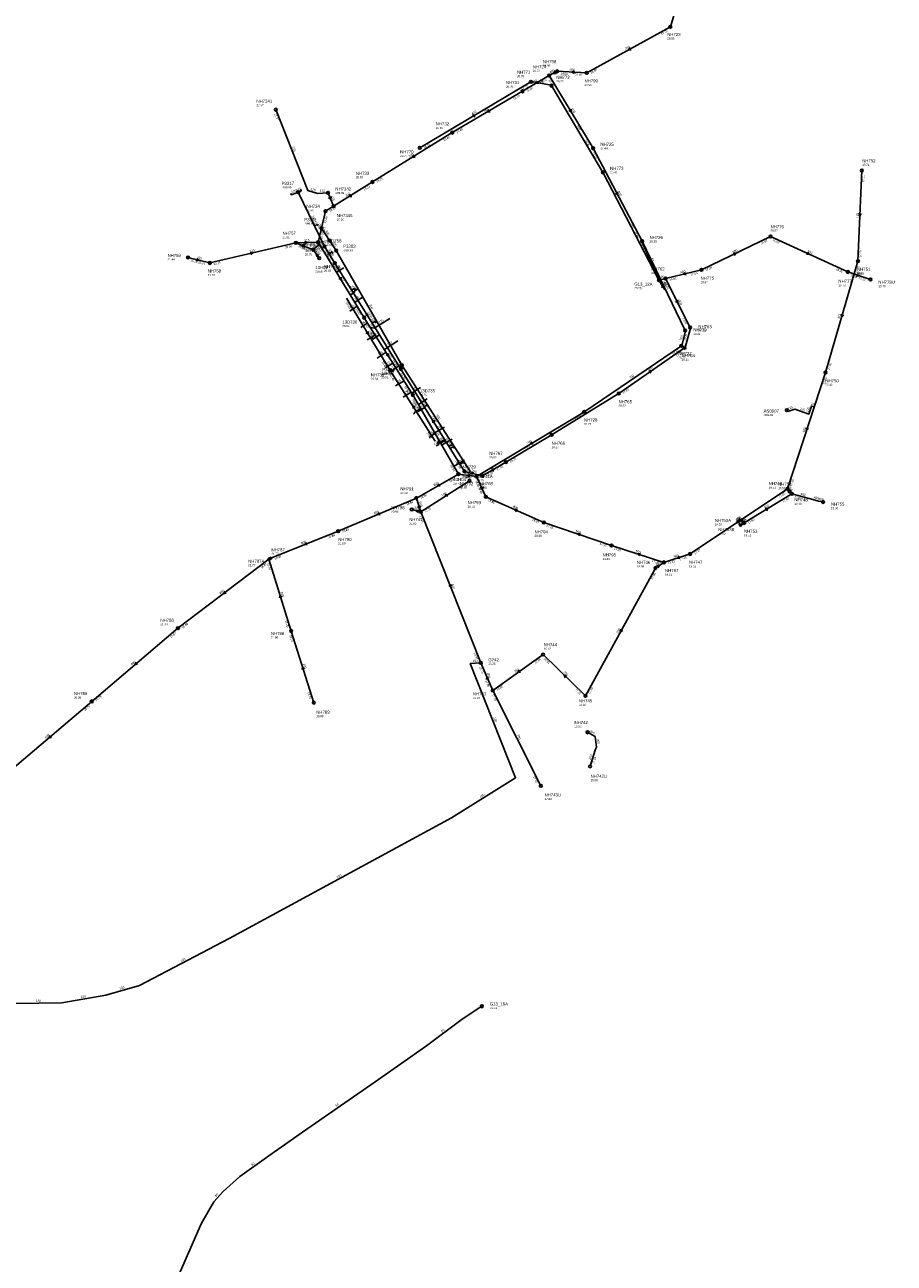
# Model space of a CAD drawing. Header units: metres. Extents: x 179992 to 198392, y 351761 to 369438.
# Tile 191 of 194: x 197581 to 198085, y 362906 to 363623. Entities that reach past the tile are written whole.
import ezdxf

# ---------------------------------------------------------------- set-up
doc = ezdxf.new("R2010")
doc.units = ezdxf.units.M

msp = doc.modelspace()

# ---------------------------------------------------------------- linework, layer by layer
at = {"layer": 'B-WE-RI-GWA-RIOOLLEIDING', "linetype": 'Continuous'}
for points in [[(197726.65, 363574.01), (197745.24, 363527.16), (197750.74, 363525.47), (197756.87, 363525.89)], [(197688.35, 363485.22), (197738.29, 363496.81)], [(197675.74, 363488.44), (197688.35, 363485.22)], [(197805.35, 363342.4), (197810.69, 363341.09)], [(197946.567, 363308.529), (197906.02, 363234.5)], [(197946.567, 363308.529), (197951.473, 363311.805)], [(197748.66, 363230.54), (197735.58, 363272.05)], [(197881.44, 363258.44), (197852.32, 363237.66)], [(197906.02, 363234.5), (197881.44, 363258.44)]]:
    msp.add_lwpolyline(points, dxfattribs=at)
at = {"layer": 'B-WE-RI-GWA-RIOOLLEIDING_BETON_300', "linetype": 'Continuous'}
for points in [[(197885.07, 363593.73), (197869.58, 363584.64)], [(197869.58, 363584.64), (197828.89, 363560.7)], [(197828.89, 363560.7), (197782.68, 363532.13)], [(197782.68, 363532.13), (197755.4, 363515.15)], [(197755.4, 363515.15), (197751.226, 363497.283)]]:
    msp.add_lwpolyline(points, dxfattribs=at)
at = {"layer": 'B-WE-RI-GWA-RIOOLLEIDING_BETON_400', "linetype": 'Continuous'}
for points in [[(197960.45, 363639.66), (197955.216, 363622.001)], [(197955.216, 363622.001), (197906.737, 363595.329)], [(197889.699, 363596.214), (197885.07, 363593.73)], [(197906.737, 363595.329), (197889.699, 363596.214)]]:
    msp.add_lwpolyline(points, dxfattribs=at)
at = {"layer": 'B-WE-RI-GWA-RIOOLLEIDING_BETON_600', "linetype": 'Continuous'}
for points in [[(197885.07, 363593.73), (197910.512, 363551.627)], [(197910.512, 363551.627), (197938.871, 363497.876)], [(197938.871, 363497.876), (197963.567, 363446.403), (197963.773, 363446.06)], [(197832.402, 363362.974), (197808.053, 363349.084)], [(197842.901, 363361.53), (197832.402, 363362.974)], [(197848.312, 363349.813), (197842.901, 363361.53)], [(197808.053, 363349.084), (197762.792, 363329.884)], [(197810.69, 363341.09), (197808.053, 363349.084)], [(197881.879, 363334.896), (197848.312, 363349.813)], [(197921.082, 363321.582), (197881.879, 363334.896)], [(197762.792, 363329.884), (197723.727, 363314.237)], [(197951.473, 363311.805), (197921.082, 363321.582)], [(197722.62, 363313.645), (197669.932, 363273.641)], [(197966.733, 363316.666), (197951.473, 363311.805)], [(197669.932, 363273.641), (197619.955, 363231.287)], [(197619.955, 363231.287), (197570.204, 363188.852)]]:
    msp.add_lwpolyline(points, dxfattribs=at)
at = {"layer": 'B-WE-RI-GWA-RIOOLLEIDING_BETON_700', "linetype": 'Continuous'}
for points in [[(197963.773, 363446.06), (197963.976, 363445.715), (197961.933, 363437.371), (197961.594, 363437.158)], [(197961.594, 363437.158), (197905.739, 363399.256), (197905.396, 363399.049)], [(197905.396, 363399.049), (197842.901, 363361.53)], [(197838.84, 363359.09), (197810.69, 363341.09)]]:
    msp.add_lwpolyline(points, dxfattribs=at)
at = {"layer": 'B-WE-RI-GWA-RIOOLLEIDING_GVK_800', "linetype": 'Continuous'}
for points in [[(197810.69, 363341.09), (197845.33, 363253.59)], [(197852.32, 363237.66), (197845.33, 363253.59)]]:
    msp.add_lwpolyline(points, dxfattribs=at)
at = {"layer": 'B-WE-RI-GWA-RIOOLLEIDING_PVC_125', "linetype": 'Continuous'}
msp.add_lwpolyline([(197756.87, 363525.89), (197760.13, 363518.05)], dxfattribs=at)
at = {"layer": 'B-WE-RI-GWA-RIOOLLEIDING_PVC_200', "linetype": 'Continuous'}
for points in [[(197832.402, 363362.974), (197808.053, 363349.084)], [(197842.901, 363361.53), (197832.402, 363362.974)], [(197848.312, 363349.813), (197842.901, 363361.53)], [(197808.053, 363349.084), (197762.792, 363329.884)], [(197881.879, 363334.896), (197848.312, 363349.813)], [(197762.792, 363329.884), (197723.727, 363314.237)], [(197722.62, 363313.645), (197669.932, 363273.641)], [(197735.58, 363272.05), (197722.62, 363313.645)]]:
    msp.add_lwpolyline(points, dxfattribs=at)
at = {"layer": 'B-WE-RI-GWA-RIOOLLEIDING_PVC_315', "linetype": 'Continuous'}
for points in [[(198063.942, 363486.332), (198066.133, 363538.709)], [(197738.29, 363496.81), (197751.226, 363497.283)], [(198045.154, 363421.796), (198063.942, 363486.332)]]:
    msp.add_lwpolyline(points, dxfattribs=at)
at = {"layer": 'B-WE-RI-GWA-RIOOLLEIDING_PVC_400', "linetype": 'Continuous'}
for points in [[(198023.178, 363354.485), (198045.154, 363421.796)], [(198023.178, 363354.485), (197966.733, 363316.666)]]:
    msp.add_lwpolyline(points, dxfattribs=at)
at = {"layer": 'B-WE-RI-GWA-RIOOLPUT_INSPECTIEPUT', "linetype": 'Continuous'}
msp.add_lwpolyline([(197723.834, 363314.844), (197722.948, 363314.379), (197723.413, 363313.494), (197724.298, 363313.958), (197723.834, 363314.844)], dxfattribs=at)
at = {"layer": 'B-WE-RI-GWA-RIOOLPUT_INSPECTIEPUT'}
for centre in [(197955.22, 363622), (197885.07, 363593.73), (197889.7, 363596.21), (197906.74, 363595.33), (197869.58, 363584.64), (197726.65, 363574.01), (197828.89, 363560.7), (197910.51, 363551.63), (198066.13, 363538.71), (197782.68, 363532.13), (197756.87, 363525.89), (197755.4, 363515.15), (197760.13, 363518.05), (197751.23, 363497.28), (197675.74, 363488.44), (197688.35, 363485.22), (198063.94, 363486.33), (197963.77, 363446.06), (197961.59, 363437.16), (198045.15, 363421.8), (197905.4, 363399.05), (197832.4, 363362.97), (197838.84, 363359.09), (197842.9, 363361.53), (197808.05, 363349.08), (197848.31, 363349.81), (197805.35, 363342.4), (197810.69, 363341.09), (197881.88, 363334.9), (197762.79, 363329.88), (197921.08, 363321.58), (197951.47, 363311.8), (197966.73, 363316.67), (197946.57, 363308.53), (197669.93, 363273.64), (197735.58, 363272.05), (197881.44, 363258.44), (197852.32, 363237.66), (197906.02, 363234.5), (197619.95, 363231.29), (197748.66, 363230.54)]:
    msp.add_circle(centre, 0.8, dxfattribs=at)
at = {"layer": 'B-WE-RI-GWA-RIOOLPUT_OVERSTORTPUT', "linetype": 'Continuous'}
msp.add_lwpolyline([(197722.038, 363313.896), (197722.502, 363313.01), (197723.388, 363313.474), (197722.924, 363314.36), (197722.038, 363313.896)], dxfattribs=at)
at = {"layer": 'B-WE-RI-GWA_STROMINGSRICHTING'}
for points in [[(197931.89, 363609.99), (197930.98, 363608.67), (197932.59, 363608.73)], [(197888.39, 363596.4), (197887.38, 363594.97), (197889.13, 363595.02)], [(197899.69, 363596.42), (197898.22, 363595.77), (197899.62, 363594.98)], [(197878.2, 363590.53), (197877.33, 363589.18), (197878.93, 363589.29)], [(197850.11, 363574.02), (197849.23, 363572.67), (197850.84, 363572.78)], [(197897.66, 363574.28), (197897.79, 363572.68), (197896.43, 363573.54)], [(197806.63, 363547.78), (197805.79, 363546.42), (197807.39, 363546.56)], [(197758.62, 363523.71), (197758.5, 363521.97), (197757.18, 363523.11)], [(197769.88, 363525.01), (197769.04, 363523.64), (197770.64, 363523.79)], [(197924.66, 363526.36), (197924.69, 363524.75), (197923.38, 363525.69)], [(198064.38, 363513.99), (198065.04, 363512.52), (198065.82, 363513.93)], [(197752.28, 363504.98), (197753.31, 363506.22), (197753.69, 363504.65)], [(197743.29, 363497.71), (197744.76, 363497.05), (197743.35, 363496.27)], [(197680.83, 363487.88), (197682.04, 363486.83), (197680.47, 363486.49)], [(197711.75, 363491.39), (197713.32, 363491.02), (197712.08, 363489.99)], [(198054.26, 363455.65), (198054.55, 363454.06), (198055.64, 363455.25)], [(198033.93, 363389.73), (198034.17, 363388.14), (198035.3, 363389.29)], [(197875.01, 363381.65), (197874.15, 363380.29), (197875.75, 363380.41)], [(197839.18, 363362.77), (197837.65, 363362.25), (197838.98, 363361.34)], [(197839.18, 363362.77), (197837.65, 363362.25), (197838.98, 363361.34)], [(197821.12, 363357.37), (197820.23, 363356.03), (197821.84, 363356.12)], [(197821.12, 363357.37), (197820.23, 363356.03), (197821.84, 363356.12)], [(197846.86, 363354.67), (197845.61, 363355.67), (197845.56, 363354.06)], [(197846.86, 363354.67), (197845.61, 363355.67), (197845.56, 363354.06)], [(197825.59, 363351.47), (197824.77, 363350.09), (197826.37, 363350.26)], [(197809.72, 363342.13), (197808.02, 363341.74), (197809.35, 363340.62)], [(197810.6, 363343.85), (197809.37, 363345.09), (197809.12, 363343.36)], [(197866.7, 363342.43), (197865.1, 363342.35), (197866.12, 363341.11)], [(197866.7, 363342.43), (197865.1, 363342.35), (197866.12, 363341.11)], [(197786.47, 363340.71), (197785.42, 363339.48), (197787.03, 363339.38)], [(197786.47, 363340.71), (197785.42, 363339.48), (197787.03, 363339.38)], [(197995.75, 363336.98), (197994.96, 363335.58), (197996.55, 363335.78)], [(197903.08, 363328.46), (197901.48, 363328.24), (197902.61, 363327.09)], [(197744.33, 363323.26), (197743.26, 363322.06), (197744.86, 363321.93)], [(197744.33, 363323.26), (197743.26, 363322.06), (197744.86, 363321.93)], [(197937.87, 363316.94), (197936.28, 363316.69), (197937.43, 363315.57)], [(197960.26, 363315.36), (197959.1, 363314.24), (197960.69, 363313.99)], [(197947.29, 363309.95), (197949.02, 363310.17), (197948.16, 363308.65)], [(197828.15, 363298.94), (197828.01, 363297.34), (197826.81, 363298.41)], [(197696.99, 363295.09), (197696.28, 363293.64), (197697.86, 363293.94)], [(197696.99, 363295.09), (197696.28, 363293.64), (197697.86, 363293.94)], [(197730.22, 363291.69), (197729.1, 363292.85), (197728.84, 363291.26)], [(197926.35, 363273.12), (197926.29, 363271.51), (197927.62, 363272.43)], [(197645.58, 363253.94), (197644.94, 363252.46), (197646.51, 363252.85)], [(197743.24, 363250.14), (197742.12, 363251.29), (197741.87, 363249.71)], [(197867.63, 363249.47), (197866.88, 363248.05), (197868.47, 363248.3)], [(197850.06, 363244.6), (197848.83, 363245.62), (197848.74, 363244.02)], [(197895.26, 363245.98), (197893.73, 363246.47), (197894.26, 363244.95)], [(197595.71, 363211.55), (197595.08, 363210.07), (197596.64, 363210.46)]]:
    msp.add_lwpolyline(points, dxfattribs=at)
at = {"layer": 'B-WE-RI-HWA-KOLKAANSLUITLEIDING_PVC_125', "linetype": 'Continuous'}
for points in [[(197740.741, 363527.448), (197741.196, 363527.643), (197741.457, 363527.05), (197739.546, 363526.209)], [(197735.788, 363525.384), (197735.407, 363525.208), (197735.618, 363524.752), (197739.546, 363526.209)], [(197749.042, 363506.718), (197750.69, 363507.521), (197750.88, 363507.094), (197750.518, 363506.933)], [(197757.469, 363490.486), (197759.257, 363491.584), (197759.632, 363490.996), (197759.119, 363490.67)], [(197770.553, 363469.417), (197772.205, 363470.447), (197772.579, 363469.859), (197772.066, 363469.533)], [(197782.41, 363450.401), (197784.128, 363451.473), (197784.503, 363450.885), (197783.989, 363450.559)], [(197786.696, 363443.527), (197782.776, 363441.081), (197782.393, 363441.664), (197782.902, 363441.997)], [(197797.895, 363425.565), (197794.125, 363422.989), (197794.506, 363422.406), (197795.015, 363422.739)], [(197798.134, 363425.182), (197799.949, 363426.314), (197800.324, 363425.727), (197799.811, 363425.401)], [(197809.269, 363400.102), (197808.76, 363399.769), (197809.143, 363399.186), (197812.891, 363401.524)], [(197812.648, 363401.913), (197814.55, 363403.099), (197814.924, 363402.511), (197814.411, 363402.185)], [(197824.47, 363382.96), (197820.778, 363380.657), (197820.395, 363381.239), (197820.904, 363381.572)], [(197827.732, 363377.731), (197829.691, 363378.952), (197830.065, 363378.364), (197829.552, 363378.038)], [(197833.417, 363368.617), (197835.489, 363369.909), (197835.863, 363369.321), (197835.35, 363368.995)]]:
    msp.add_lwpolyline(points, dxfattribs=at)
at = {"layer": 'B-WE-RI-HWA-KOLKAANSLUITLEIDING_PVC_200', "linetype": 'Continuous'}
msp.add_lwpolyline([(197739.546, 363526.209), (197754.889, 363494.715)], dxfattribs=at)
at = {"layer": 'B-WE-RI-HWA-PERCEELAANSLUITLEIDING_PVC_125', "linetype": 'Continuous'}
for points in [[(197821.671, 363380.934), (197824.804, 363382.183)], [(197829.013, 363379.882), (197828.733, 363379.879), (197826.714, 363379.195)]]:
    msp.add_lwpolyline(points, dxfattribs=at)
at = {"layer": 'B-WE-RI-HWA-RIOOLLEIDING_BETON_400', "linetype": 'Continuous'}
for points in [[(197810.021, 363551.941), (197874.399, 363590.112)], [(197874.399, 363590.112), (197874.743, 363590.316), (197886.188, 363588.225), (197886.4, 363587.886)], [(197886.4, 363587.886), (197886.612, 363587.547), (197915.946, 363538.069), (197916.13, 363537.714)]]:
    msp.add_lwpolyline(points, dxfattribs=at)
at = {"layer": 'B-WE-RI-HWA-RIOOLLEIDING_BETON_500', "linetype": 'Continuous'}
for points in [[(197916.13, 363537.714), (197916.314, 363537.359), (197948.423, 363475.651), (197948.626, 363475.306)], [(198013.28, 363500.54), (197973.27, 363481.19)], [(198013.28, 363500.54), (198058, 363480)], [(197973.27, 363481.19), (197952.417, 363476.182)], [(198058, 363480), (198071.226, 363475.676)], [(197952.417, 363476.182), (197952.058, 363476.005), (197948.971, 363475.509), (197948.626, 363475.306)], [(197963.395, 363436.078), (197925.329, 363409.653)], [(197925.329, 363409.653), (197924.993, 363409.436), (197886.781, 363385.831), (197886.445, 363385.614)], [(197886.445, 363385.614), (197886.109, 363385.397), (197859.924, 363369.892)], [(197859.924, 363369.892), (197846.443, 363361.885)]]:
    msp.add_lwpolyline(points, dxfattribs=at)
at = {"layer": 'B-WE-RI-HWA-RIOOLLEIDING_PE_1500', "linetype": 'Continuous'}
for points in [[(197952.417, 363476.182), (197966.684, 363447.873)], [(197966.684, 363447.873), (197966.861, 363447.514), (197963.717, 363436.317), (197963.395, 363436.078)]]:
    msp.add_lwpolyline(points, dxfattribs=at)
at = {"layer": 'B-WE-RI-HWA-RIOOLLEIDING_PE_200', "linetype": 'Continuous'}
msp.add_lwpolyline([(197907.292, 363213.377), (197911.32, 363211.071), (197911.622, 363210.891), (197912.416, 363204.86), (197911.918, 363203.678), (197908.692, 363193.677)], dxfattribs=at)
at = {"layer": 'B-WE-RI-HWA-RIOOLLEIDING_PE_400', "linetype": 'Continuous'}
for points in [[(197997.921, 363334.622), (198025.576, 363351.464)], [(198043.689, 363346.781), (198040.985, 363347.283), (198037.852, 363348.127), (198025.576, 363351.464)]]:
    msp.add_lwpolyline(points, dxfattribs=at)
at = {"layer": 'B-WE-RI-HWA-RIOOLLEIDING_PVC_200', "linetype": 'Continuous'}
for points in [[(197994.448, 363335.587), (197996.518, 363336.988), (197997.86, 363335.072), (197997.921, 363334.622)], [(197994.728, 363335.173), (197996.391, 363336.298), (197997.449, 363334.787), (197997.921, 363334.622)], [(197995.776, 363333.61), (197997.423, 363334.724), (197997.921, 363334.622)], [(197996.056, 363333.196), (197997.709, 363334.314), (197997.921, 363334.622)]]:
    msp.add_lwpolyline(points, dxfattribs=at)
at = {"layer": 'B-WE-RI-HWA-RIOOLLEIDING_PVC_250', "linetype": 'Continuous'}
for points in [[(197754.889, 363494.715), (197760.798, 363485.063)], [(197948.626, 363475.306), (197952.068, 363469.638)], [(197835.974, 363364.518), (197846.443, 363361.885)]]:
    msp.add_lwpolyline(points, dxfattribs=at)
at = {"layer": 'B-WE-RI-HWA-RIOOLPUT_INSPECTIEPUT', "linetype": 'Continuous'}
for points in [[(197994.612, 363334.49), (197995.022, 363334.777), (197994.161, 363336.006), (197993.752, 363335.719), (197994.612, 363334.49)], [(197995.924, 363332.519), (197996.334, 363332.805), (197995.473, 363334.034), (197995.064, 363333.747), (197995.924, 363332.519)]]:
    msp.add_lwpolyline(points, dxfattribs=at)
at = {"layer": 'B-WE-RI-HWA-RIOOLPUT_INSPECTIEPUT'}
for centre in [(197874.4, 363590.11), (197886.4, 363587.89), (197810.02, 363551.94), (197916.13, 363537.71), (197739.55, 363526.21), (197754.89, 363494.72), (197973.27, 363481.19), (198058, 363480), (197952.42, 363476.18), (198071.23, 363475.68), (197966.68, 363447.87), (197963.39, 363436.08), (197925.33, 363409.65), (197886.45, 363385.61), (197859.92, 363369.89), (197846.44, 363361.89), (198025.58, 363351.46), (198043.69, 363346.78), (197997.92, 363334.62), (197907.29, 363213.38), (197908.69, 363193.68)]:
    msp.add_circle(centre, 0.8, dxfattribs=at)
at = {"layer": 'B-WE-RI-HWA-RIOOLPUT_OVERSTORTPUT'}
msp.add_circle((198013.28, 363500.54), 0.8, dxfattribs=at)
at = {"layer": 'B-WE-RI-HWA_STROMINGSRICHTING'}
for points in [[(197840.6, 363570.91), (197842.21, 363571.03), (197841.34, 363569.67)], [(197757.71, 363491.49), (197757.84, 363489.89), (197756.48, 363490.74)], [(198034.63, 363491.53), (198035.64, 363490.27), (198034.03, 363490.22)], [(197991.67, 363490.89), (197993.27, 363490.86), (197992.29, 363489.59)], [(197964.08, 363479.72), (197962.84, 363478.69), (197964.41, 363478.32)], [(198063.47, 363478.97), (198064.61, 363477.84), (198063.02, 363477.6)], [(197951.82, 363471.54), (197950.35, 363472.47), (197950.49, 363470.73)], [(197959.55, 363463.64), (197959.55, 363462.03), (197958.26, 363462.99)], [(197942.77, 363422.64), (197944.36, 363422.87), (197943.59, 363421.45)], [(197839.99, 363364.25), (197841.21, 363363.2), (197839.64, 363362.85)], [(197851.58, 363365.77), (197853.18, 363365.89), (197852.31, 363364.53)], [(198010.14, 363342.91), (198011.75, 363343.04), (198010.89, 363341.68)]]:
    msp.add_lwpolyline(points, dxfattribs=at)
at = {"layer": 'B-WE-RI-PERSLEIDING-POMPPUT'}
for centre in [(197948.63, 363475.31), (197846.03, 363054.69)]:
    msp.add_circle(centre, 0.8, dxfattribs=at)
at = {"layer": 'B-WE-RI-PERSLEIDING-RIOOLPUT_INSPECTIEPUT'}
for centre in [(197938.87, 363497.88), (197845.33, 363253.59)]:
    msp.add_circle(centre, 0.8, dxfattribs=at)
at = {"layer": 'B-WE-RI-PERSLEIDING_PP_160', "linetype": 'Continuous'}
msp.add_lwpolyline([(197845.33, 363253.59), (197839.268, 363253.172), (197865.568, 363187.047), (197828.373, 363163.754), (197699.505, 363093.872), (197647.657, 363066.821), (197628.12, 363061.185), (197602.572, 363056.677), (197575.897, 363056.301), (197558.99, 363060.434), (197542.083, 363069.075), (197510.9, 363090.115), (197495.301, 363097.82)], dxfattribs=at)
at = {"layer": 'B-WE-RI-PERSLEIDING_PP_50', "linetype": 'Continuous'}
msp.add_lwpolyline([(197439.413, 362926.084), (197457.691, 362919.105), (197475.367, 362912.185), (197503.004, 362901.85), (197536.193, 362888.83), (197636.798, 362843.917), (197638.851, 362843.147), (197643.984, 362843.147), (197646.55, 362844.43), (197647.32, 362846.227), (197683.508, 362929.124), (197690.694, 362941.443), (197696.083, 362947.346), (197705.836, 362956.072), (197722.518, 362968.134), (197742.023, 362981.736), (197784.113, 363010.994), (197813.884, 363031.782), (197834.672, 363047.181), (197846.03, 363054.69)], dxfattribs=at)
at = {"layer": 'B-WE-RI-PERSLEIDING_PP_63', "linetype": 'Continuous'}
msp.add_lwpolyline([(197948.626, 363475.306), (197948.738, 363475.717), (197938.675, 363497.425), (197938.871, 363497.876)], dxfattribs=at)
at = {"layer": 'B-WE-RI-RIOOLLEIDING', "linetype": 'Continuous'}
msp.add_lwpolyline([(197852.32, 363237.66), (197880.233, 363182.342)], dxfattribs=at)
at = {"layer": 'B-WE-RI-RIOOLLEIDING_BETON_300', "linetype": 'Continuous'}
for points in [[(197757.737, 363498.224), (197753.03, 363505.39)], [(197738.29, 363496.81), (197748.39, 363492.83)], [(197761.54, 363492.45), (197757.737, 363498.224)], [(197799.64, 363425.94), (197761.54, 363492.45)], [(197839.439, 363364.33), (197799.64, 363425.94)]]:
    msp.add_lwpolyline(points, dxfattribs=at)
at = {"layer": 'B-WE-RI-RIOOLLEIDING_PVC_160', "linetype": 'Continuous'}
msp.add_lwpolyline([(197751.799, 363488.002), (197748.39, 363492.83)], dxfattribs=at)
at = {"layer": 'B-WE-RI-RIOOLLEIDING_PVC_200', "linetype": 'Continuous'}
for points in [[(197767.49, 363464.79), (197792.93, 363423.01)], [(197819, 363382), (197792.93, 363423.01)]]:
    msp.add_lwpolyline(points, dxfattribs=at)
at = {"layer": 'B-WE-RI-RIOOLPUT_INSPECTIEPUT'}
for centre in [(197753.03, 363505.39), (197757.74, 363498.22), (197738.29, 363496.81), (197748.39, 363492.83), (197761.54, 363492.45), (197751.8, 363488), (197792.93, 363423.01), (197799.64, 363425.94), (197880.23, 363182.34)]:
    msp.add_circle(centre, 0.8, dxfattribs=at)
at = {"layer": 'B-WE-RI-SWA-RIOOLLEIDING_PVC_1200', "linetype": 'Continuous'}
for points in [[(197760.798, 363485.063), (197798.998, 363423.796)], [(197798.998, 363423.796), (197835.974, 363364.518)]]:
    msp.add_lwpolyline(points, dxfattribs=at)
at = {"layer": 'B-WE-RI-SWA-RIOOLPUT_INSPECTIEPUT'}
for centre in [(197760.8, 363485.06), (197799, 363423.8), (197835.97, 363364.52)]:
    msp.add_circle(centre, 0.8, dxfattribs=at)
at = {"layer": 'B-WE-RI-SWA_STROMINGSRICHTING'}
for points in [[(197779.75, 363456.03), (197779.9, 363454.43), (197778.53, 363455.27)], [(197818.86, 363393.32), (197817.49, 363394.16), (197817.64, 363392.55)]]:
    msp.add_lwpolyline(points, dxfattribs=at)
at = {"layer": 'B-WE-RI-VWA-PERCEELAANSLUITLEIDING_PVC_125', "linetype": 'Continuous'}
for points in [[(197754.9, 363503.755), (197752.811, 363504.08)], [(197747.509, 363492.344), (197751.254, 363495.268), (197751.743, 363496.431)], [(197766.022, 363482.375), (197761.647, 363479.668)], [(197774.43, 363470.319), (197772.694, 363469.192), (197771.867, 363467.961), (197769.784, 363466.608)], [(197776.985, 363465.334), (197776.568, 363465.108), (197776.289, 363465.105), (197772.473, 363462.292)], [(197769.443, 363457.371), (197773.817, 363460.189)], [(197775.805, 363447.857), (197779.972, 363450.451)], [(197781.529, 363447.905), (197783.767, 363447.479), (197784.045, 363447.592), (197792.724, 363453.117)], [(197784.288, 363443.589), (197780.885, 363441.447), (197780.607, 363441.333), (197779.565, 363440.768)], [(197789.524, 363435.178), (197797.301, 363440.138)], [(197785.308, 363430.136), (197790.585, 363433.518)], [(197794.478, 363427.209), (197790.104, 363424.391)], [(197800.916, 363417.027), (197796.055, 363413.983)], [(197805.374, 363409.833), (197810.374, 363412.991)], [(197805.021, 363410.387), (197800.438, 363407.456)], [(197809.269, 363403.302), (197814.338, 363406.46)], [(197810.545, 363400.976), (197807.212, 363398.835), (197806.8, 363398.052), (197806.314, 363397.714)], [(198022.663, 363399.971), (198023.222, 363399.28), (198027.321, 363400.508), (198035.531, 363397.687), (198037.047, 363402.297), (198038.62, 363401.792)], [(197818.764, 363386.471), (197815.502, 363384.218)], [(197818.551, 363386.914), (197824.388, 363390.19)], [(197820.876, 363382.987), (197820.748, 363382.894), (197821.387, 363381.597), (197821.386, 363381.363), (197821.12, 363380.375), (197820.986, 363380.151), (197819.522, 363379.357)], [(197822.591, 363379.717), (197828.844, 363383.218)], [(197829.606, 363367.315), (197835.859, 363370.928)]]:
    msp.add_lwpolyline(points, dxfattribs=at)
at = {"layer": 'B-WE-RI-VWA-RIOOLLEIDING_PVC_250', "linetype": 'Continuous'}
msp.add_lwpolyline([(198024.359, 363352.849), (198023.178, 363354.485)], dxfattribs=at)
at = {"layer": 'B-WE-RI-VWA-RIOOLLEIDING_PVC_315', "linetype": 'Continuous'}
for points in [[(197777.849, 363453.53), (197751.226, 363497.283)], [(197806.042, 363408.744), (197777.849, 363453.53)], [(197832.402, 363362.974), (197806.042, 363408.744)]]:
    msp.add_lwpolyline(points, dxfattribs=at)
at = {"layer": 'B-WE-RI-VWA-RIOOLPUT_INSPECTIEPUT'}
for centre in [(197777.85, 363453.53), (197806.04, 363408.74), (198022.66, 363399.97), (198023.18, 363354.48), (198024.36, 363352.85)]:
    msp.add_circle(centre, 0.8, dxfattribs=at)
at = {"layer": 'B-WE-RI-VWA_STROMINGSRICHTING'}
for points in [[(197764.4, 363477.01), (197764.54, 363475.41), (197763.17, 363476.26)], [(197791.79, 363432.74), (197791.95, 363431.14), (197790.57, 363431.97)], [(197819.13, 363387.47), (197819.22, 363385.86), (197817.88, 363386.75)], [(198025.31, 363352.86), (198023.77, 363353.67), (198024.05, 363351.95)]]:
    msp.add_lwpolyline(points, dxfattribs=at)
at = {"layer": 'B-WE-RI_STROMINGSRICHTING'}
for points in [[(197742.26, 363496.02), (197743.34, 363494.82), (197741.74, 363494.68)], [(197751.63, 363489.59), (197750.09, 363490.42), (197750.36, 363488.69)], [(197780.08, 363445.5), (197780.21, 363443.9), (197778.85, 363444.76)], [(197807.35, 363401.68), (197805.96, 363402.51), (197806.13, 363400.9)]]:
    msp.add_lwpolyline(points, dxfattribs=at)

# ---------------------------------------------------------------- texts
at = {"layer": 'B-WE-RI-GWA_AFM'}
for s, rotation, p in [('400', 28.82, (197929.23, 363608.59)), ('400', 28.22, (197885.65, 363594.91)), ('400', -2.97, (197896.7, 363596.65)), ('300', 30.41, (197875.59, 363589.08)), ('300', 30.47, (197847.5, 363572.55)), ('600', -58.86, (197897.65, 363574.43)), ('125', -68.36, (197736.08, 363552.32)), ('300', 31.73, (197804.04, 363546.26)), ('125', -17.08, (197746.73, 363527.53)), ('125', 3.92, (197752.2, 363526.37)), ('125', -67.42, (197758.63, 363523.71)), ('300', 31.9, (197767.31, 363523.47)), ('600', -62.18, (197924.64, 363526.49)), ('315', 87.6, (198064.19, 363511)), ('300', 76.85, (197752.19, 363504.86)), ('315', 2.09, (197743.17, 363497.75)), ('315', 13.07, (197711.62, 363491.42)), ('315', -14.32, (197680.72, 363487.97)), ('600', -64.37, (197951.25, 363473.87)), ('315', 73.77, (198053.36, 363452.78)), ('700', 76.24, (197961.82, 363440.22)), ('700', 34.16, (197931.94, 363417.99)), ('400', 71.92, (198032.95, 363386.9)), ('700', 30.98, (197872.41, 363380.14)), ('200', -7.83, (197836.22, 363363.24)), ('600', -7.83, (197836.22, 363363.24)), ('200', 29.7, (197818.49, 363355.93)), ('600', 29.7, (197818.49, 363355.93)), ('200', -65.21, (197845.66, 363357.39)), ('600', -65.21, (197845.66, 363357.39)), ('700', 32.6, (197823.03, 363349.91)), ('200', 22.99, (197783.68, 363339.59)), ('600', 22.99, (197783.68, 363339.59)), ('315', -13.78, (197806.69, 363342.88)), ('600', -71.74, (197809.63, 363346.81)), ('200', -23.96, (197863.99, 363343.68)), ('600', -23.96, (197863.99, 363343.68)), ('400', 33.82, (197993.22, 363335.34)), ('600', -18.76, (197900.25, 363329.49)), ('200', 21.83, (197741.52, 363322.19)), ('600', 21.83, (197741.52, 363322.19)), ('600', -17.83, (197935.04, 363317.9)), ('200', 33.73, (197947.29, 363309.93)), ('600', 17.67, (197957.39, 363314.52)), ('800', -68.4, (197828.16, 363299.07)), ('200', 37.21, (197694.56, 363293.34)), ('600', 37.21, (197694.56, 363293.34)), ('200', -72.69, (197729.37, 363294.58)), ('250', 61.29, (197924.86, 363270.5)), ('600', 40.28, (197643.25, 363252.06)), ('200', -72.51, (197742.4, 363253.02)), ('800', -66.31, (197848.92, 363247.38)), ('250', 35.51, (197865.16, 363247.79)), ('250', -44.24, (197893.15, 363248.12)), ('600', 40.46, (197593.38, 363209.66))]:
    msp.add_text(s, height=1.3, rotation=rotation, dxfattribs=at).set_placement(p)
at = {"layer": 'B-WE-RI-GWA_BOB'}
for s, rotation, p in [('19.75', 28.82, (197950.13, 363617.15)), ('19.63', -2.97, (197891.6, 363594.31)), ('19.65', -2.97, (197899.85, 363593.88)), ('19.65', 28.82, (197909.36, 363594.72)), ('19.60', 30.41, (197872.22, 363584.1)), ('19.70', 30.41, (197880.12, 363588.74)), ('18.20', -58.86, (197884.56, 363591.09)), ('19.45', 30.47, (197864.63, 363579.64)), ('21.77', -68.36, (197725.71, 363571.49)), ('19.40', 31.73, (197824.05, 363555.59)), ('19.40', 30.47, (197831.53, 363560.16)), ('18.06', -58.86, (197905.45, 363556.52)), ('18.06', -62.18, (197909.85, 363549.02)), ('19.35', 31.73, (197785.33, 363531.65)), ('17.71', 87.6, (198067.65, 363531.84)), ('19.33', 31.9, (197777.86, 363527.01)), ('19.25', 31.9, (197758.05, 363514.68)), ('19.25', 76.85, (197755.61, 363508.12)), ('19.28', 76.85, (197753.43, 363498.82)), ('17.96', -62.18, (197934.11, 363503.05)), ('20.00', 13.07, (197732.07, 363493.52)), ('19.49', 2.09, (197740.35, 363495.08)), ('19.43', 2.09, (197744.5, 363495.24)), ('17.96', -64.37, (197938.11, 363495.29)), ('17.70', 87.6, (198065.82, 363488.26)), ('20.30', -14.32, (197677.23, 363486.2)), ('20.24', -14.32, (197681.32, 363485.16)), ('20.19', 13.07, (197690.71, 363483.92)), ('17.70', 73.77, (198063.77, 363479.3)), ('17.42', 34.16, (197956.98, 363431.85)), ('17.60', 73.77, (198047.44, 363423.21)), ('17.60', 71.92, (198044.75, 363414.77)), ('17.35', 30.98, (197900.49, 363394.01)), ('17.21', 30.98, (197845.54, 363361.02)), ('17.14', 29.7, (197827.39, 363358.04)), ('18.64', 29.7, (197827.39, 363358.04)), ('17.35', 32.6, (197834.08, 363353.91)), ('18.64', -7.83, (197834.14, 363360.92)), ('17.14', -7.83, (197834.14, 363360.92)), ('18.66', -7.83, (197835.92, 363360.67)), ('17.16', -7.83, (197835.92, 363360.67)), ('17.16', -65.21, (197842.11, 363358.96)), ('18.66', -65.21, (197842.11, 363358.96)), ('17.18', -65.21, (197843.83, 363355.23)), ('18.68', -65.21, (197843.83, 363355.23)), ('17.50', 71.92, (198025.51, 363355.83)), ('17.04', 29.7, (197810.68, 363348.51)), ('18.54', 29.7, (197810.68, 363348.51)), ('18.68', -23.96, (197849.41, 363347.36)), ('17.18', -23.96, (197849.41, 363347.36)), ('17.50', 33.82, (198018.53, 363349.2)), ('17.04', 22.99, (197802.5, 363344.77)), ('18.54', 22.99, (197802.5, 363344.77)), ('17.25', 32.6, (197813.34, 363340.65)), ('17.18', -68.4, (197809.75, 363338.57)), ('18.75', -23.96, (197874.93, 363336.01)), ('17.25', -23.96, (197874.93, 363336.01)), ('16.92', 21.83, (197757.15, 363325.68)), ('18.43', 21.83, (197757.15, 363325.68)), ('16.93', 22.99, (197765.34, 363329.01)), ('18.43', 22.99, (197765.34, 363329.01)), ('17.25', -18.76, (197883.19, 363332.55)), ('17.30', -18.76, (197914.06, 363322.06)), ('17.30', -17.83, (197922.43, 363319.26)), ('17.37', 33.82, (197969.4, 363316.28)), ('16.87', 21.83, (197726.25, 363313.31)), ('18.37', 21.83, (197726.25, 363313.31)), ('17.33', -17.83, (197944.45, 363312.17)), ('17.33', 17.67, (197953.92, 363310.7)), ('17.44', 17.67, (197960.8, 363312.89)), ('16.97', 37.21, (197718.29, 363308.1)), ('18.47', 37.21, (197718.29, 363308.1)), ('18.14', -72.69, (197721.5, 363311.2)), ('17.46', 61.29, (197944.88, 363301.7)), ('16.89', 37.21, (197672.61, 363273.42)), ('18.39', 37.21, (197672.61, 363273.42)), ('18.25', -72.69, (197731.84, 363278.01)), ('16.87', 40.28, (197665.91, 363267.87)), ('18.24', -72.51, (197734.46, 363269.6)), ('16.97', -68.4, (197841.15, 363259.25)), ('16.94', 35.51, (197876.95, 363253.02)), ('16.94', -44.24, (197881.62, 363255.76)), ('16.75', -66.31, (197844.49, 363251.04)), ('16.80', -66.31, (197847.94, 363243.16)), ('16.80', 35.51, (197854.99, 363237.36)), ('16.79', 40.28, (197622.64, 363231.21)), ('18.44', -72.51, (197744.9, 363236.48)), ('17.11', -44.24, (197899.89, 363237.96)), ('17.10', 61.29, (197908.56, 363235.39)), ('16.79', 40.46, (197615.95, 363225.5))]:
    msp.add_text(s, height=1.2, rotation=rotation, dxfattribs=at).set_placement(p)
at = {"layer": 'B-WE-RI-GWA_PUTDEKSELNIVEAU'}
for s, p in [('20.95', (197953.42, 363614.61)), ('20.95', (197881.42, 363598.85)), ('20.70', (197875.54, 363595.89)), ('20.70', (197859.98, 363586.76)), ('20.95', (197905.49, 363587.75)), ('23.37', (197715.4, 363576)), ('20.80', (197819.29, 363562.82)), ('20.44', (197914.71, 363551.01)), ('19.71', (198066.38, 363541.46)), ('20.83', (197773.01, 363534.2)), ('999.00', (197761.15, 363525.13)), ('20.95', (197744.37, 363515.1)), ('20.80', (197761.93, 363509.76)), ('20.97', (197755.97, 363495.09)), ('21.44', (197663.88, 363486.66)), ('21.26', (197687.19, 363477.62)), ('20.42', (198063.36, 363478.63)), ('20.21', (197968.55, 363443.54)), ('20.27', (197959.87, 363429.74)), ('20.40', (198045.07, 363414.06)), ('20.29', (197905.23, 363391.31)), ('20.73', (197834.79, 363364.2)), ('20.82', (197833.32, 363354.42)), ('20.75', (197842.91, 363358.69)), ('20.99', (197798.82, 363351.39)), ('20.96', (197793.47, 363340.54)), ('20.70', (197837.72, 363343.48)), ('21.03', (197803.94, 363333.63)), ('20.30', (197876.56, 363326.57)), ('21.60', (197762.79, 363322.14)), ('21.77', (197724.1, 363316.17)), ('19.43', (197916, 363313.18)), ('21.77', (197710.61, 363309.58)), ('19.09', (197935.86, 363308.86)), ('19.13', (197952.14, 363304.11)), ('19.02', (197966.06, 363308.97)), ('21.44', (197659.78, 363275.38)), ('21.80', (197723.79, 363267.71)), ('19.12', (197881.86, 363261.18)), ('20.99', (197609.67, 363232.92)), ('19.34', (197840.77, 363232.69)), ('19.03', (197902.19, 363228.67)), ('19.88', (197750.06, 363222.11))]:
    msp.add_text(s, height=1.2, dxfattribs=at).set_placement(p)
at = {"layer": 'B-WE-RI-GWA_PUTNUMMER'}
for s, p in [('NH723', (197953.42, 363616.65)), ('NH724', (197875.54, 363597.93)), ('NH798', (197881.42, 363600.89)), ('NH731', (197859.98, 363588.8)), ('NH799', (197905.49, 363589.79)), ('NH7341', (197715.4, 363578.04)), ('NH732', (197819.29, 363564.86)), ('NH725', (197914.71, 363553.05)), ('NH752', (198066.38, 363543.5)), ('NH733', (197773.01, 363536.24)), ('NH7342', (197761.15, 363527.17)), ('NH734', (197744.37, 363517.14)), ('NH7345', (197761.93, 363511.8)), ('13D756', (197755.97, 363497.13)), ('NH759', (197663.88, 363488.7)), ('NH758', (197687.19, 363479.66)), ('NH751', (198063.36, 363480.67)), ('NH739', (197968.55, 363445.58)), ('NH727', (197959.87, 363431.78)), ('NH750', (198045.07, 363416.1)), ('NH728', (197905.23, 363393.35)), ('NH729', (197834.79, 363366.24)), ('NH741A', (197842.91, 363360.73)), ('NH791', (197798.82, 363353.43)), ('NH792', (197833.32, 363356.46)), ('NR798', (197793.47, 363342.58)), ('NH793', (197837.72, 363345.52)), ('NH741', (197803.94, 363335.67)), ('NH794', (197876.56, 363328.61)), ('NH787', (197724.1, 363318.21)), ('NH790', (197762.79, 363324.18)), ('NH787A', (197710.61, 363311.62)), ('NH795', (197916, 363315.22)), ('NH746', (197935.86, 363310.9)), ('NH747', (197966.06, 363311.01)), ('NH797', (197952.14, 363306.15)), ('NH786', (197659.78, 363277.42)), ('NH788', (197723.79, 363269.75)), ('NH744', (197881.86, 363263.22)), ('NH785', (197609.67, 363234.96)), ('NH743', (197840.77, 363234.73)), ('NH745', (197902.19, 363230.71)), ('NH789', (197750.06, 363224.15))]:
    msp.add_text(s, height=1.8, dxfattribs=at).set_placement(p)
at = {"layer": 'B-WE-RI-HWA_AFM'}
for s, rotation, p in [('400', -10.35, (197879.08, 363590.33)), ('400', 30.66, (197840.46, 363570.92)), ('400', -59.34, (197901.16, 363564.55)), ('125', 20.35, (197735.84, 363525.67)), ('125', 23.75, (197738.76, 363526.71)), ('200', -64.03, (197747.23, 363512.22)), ('125', 25.98, (197748.11, 363507.14)), ('500', -62.51, (197932.35, 363508.24)), ('125', 31.55, (197756.62, 363490.88)), ('250', -58.52, (197757.7, 363491.63)), ('500', 25.81, (197991.54, 363490.89)), ('500', -24.67, (198034.54, 363491.65)), ('500', 9.13, (197948.85, 363476.27)), ('500', 13.5, (197961.15, 363479.07)), ('500', -18.1, (198063.37, 363479.09)), ('125', 31.94, (197769.63, 363469.79)), ('250', -58.73, (197950.2, 363474.22)), ('1500', -63.25, (197959.31, 363464.23)), ('125', 31.96, (197781.52, 363450.79)), ('125', 31.96, (197782.99, 363442.16)), ('1500', 74.32, (197963.97, 363440.12)), ('125', 31.95, (197797.31, 363425.6)), ('125', 34.34, (197794.29, 363424.05)), ('500', 34.77, (197942.63, 363422.64)), ('125', 31.96, (197809.27, 363400.19)), ('125', 31.95, (197811.85, 363402.35)), ('500', 31.71, (197904.15, 363397.48)), ('125', 31.96, (197820.88, 363381.66)), ('125', 21.74, (197821.49, 363381.72)), ('125', 18.72, (197825.98, 363379.77)), ('125', 31.93, (197826.98, 363378.19)), ('500', 30.63, (197871.27, 363377.55)), ('125', 31.95, (197832.71, 363369.1)), ('250', -14.12, (197839.88, 363364.32)), ('500', 30.71, (197851.45, 363365.76)), ('400', -15.21, (198030.42, 363350.94)), ('400', -15.08, (198038.12, 363348.88)), ('400', -10.52, (198040.95, 363348.08)), ('400', 31.34, (198010.02, 363342.88)), ('200', 34.09, (197993.75, 363336.05)), ('200', 34.08, (197993.83, 363335.52)), ('200', 34.07, (197994.86, 363333.93)), ('200', 34.07, (197995.14, 363333.52)), ('200', -55, (197996.67, 363337.26)), ('200', -54.99, (197996.94, 363337.76)), ('200', -29.79, (197908.34, 363213.68)), ('200', -82.5, (197912.59, 363209.51)), ('200', 72.12, (197909.09, 363197.43))]:
    msp.add_text(s, height=1.3, rotation=rotation, dxfattribs=at).set_placement(p)
at = {"layer": 'B-WE-RI-HWA_BOB'}
for s, rotation, p in [('18.12', 30.66, (197869.47, 363585.1)), ('18.16', 30.66, (197812.66, 363551.41)), ('16.62', 25.81, (198007.94, 363495.96)), ('16.62', -24.67, (198014.35, 363498.07)), ('19.20', -58.52, (197754.4, 363492.07)), ('19.09', -58.52, (197755.71, 363489.92)), ('17.04', 13.5, (197967.08, 363477.85)), ('17.04', 25.81, (197975.85, 363480.44)), ('16.38', -24.67, (198051.07, 363481.2)), ('15.38', -18.1, (198059.34, 363477.67)), ('17.01', -63.25, (197951.71, 363473.59)), ('16.91', 13.5, (197954.78, 363474.9)), ('15.24', -18.1, (198064.2, 363476.08)), ('17.01', -63.25, (197962.02, 363453.14)), ('17.70', 34.77, (197958.84, 363430.72)), ('17.82', 34.77, (197928, 363409.31)), ('18.00', 30.63, (197862.56, 363369.36)), ('19.55', -14.12, (197837.47, 363362.28)), ('19.50', -14.12, (197839.41, 363361.8)), ('18.00', 30.71, (197849.08, 363361.36)), ('17.92', 30.71, (197855, 363364.87)), ('17.50', 31.34, (198020.7, 363346.39)), ('17.50', -15.21, (198027.03, 363349.2)), ('17.60', 31.34, (198000.57, 363334.12)), ('15.29', 72.12, (197911.02, 363195.03))]:
    msp.add_text(s, height=1.2, rotation=rotation, dxfattribs=at).set_placement(p)
at = {"layer": 'B-WE-RI-HWA_PUTDEKSELNIVEAU'}
for s, p in [('20.70', (197866.37, 363592.8)), ('20.72', (197889.15, 363589.78)), ('20.77', (197798.66, 363546.6)), ('20.45', (197920.33, 363537.1)), ('-999.99', (197730.02, 363528.37)), ('20.52', (198013.28, 363503.3)), ('20.75', (197743.45, 363489.52)), ('20.27', (197944.14, 363478.82)), ('20.64', (197972.77, 363473.48)), ('19.73', (198052.6, 363471.71)), ('19.73', (198075.76, 363471.17)), ('20.24', (197971.47, 363445.35)), ('20.22', (197961.75, 363428.63)), ('20.22', (197925.25, 363401.91)), ('20.37', (197886.44, 363377.87)), ('20.52', (197850.32, 363372.01)), ('20.56', (197844.64, 363354.49)), ('19.51', (198017.71, 363354.18)), ('19.00', (198048.33, 363342.6)), ('19.50', (197981.01, 363333.14)), ('19.50', (197982.94, 363327.85)), ('19.51', (197997.92, 363326.88)), ('19.00', (197899.67, 363216.12)), ('15.50', (197909.03, 363185.05))]:
    msp.add_text(s, height=1.2, dxfattribs=at).set_placement(p)
at = {"layer": 'B-WE-RI-HWA_PUTNUMMER'}
for s, p in [('NH771', (197866.37, 363594.84)), ('NH772', (197889.15, 363591.82)), ('NH770', (197798.66, 363548.64)), ('NH773', (197920.33, 363539.14)), ('P3317', (197730.02, 363530.41)), ('NH776', (198013.28, 363505.34)), ('13H01', (197743.45, 363491.56)), ('NH762', (197944.14, 363480.86)), ('NH775', (197972.77, 363475.52)), ('NH777', (198052.6, 363473.75)), ('NH778U', (198075.76, 363473.21)), ('NH763', (197971.47, 363447.39)), ('NH764', (197961.75, 363430.67)), ('NH765', (197925.25, 363403.95)), ('NH766', (197886.44, 363379.91)), ('NH767', (197850.32, 363374.05)), ('NH768', (197844.64, 363356.53)), ('NH754', (198017.71, 363356.22)), ('NH755', (198048.33, 363344.64)), ('NH753A', (197981.01, 363335.18)), ('NH753B', (197982.94, 363329.89)), ('NH753', (197997.92, 363328.92)), ('NH742', (197899.67, 363218.16)), ('NH742U', (197909.03, 363187.09))]:
    msp.add_text(s, height=1.8, dxfattribs=at).set_placement(p)
at = {"layer": 'B-WE-RI-PERSLEIDING_AFM'}
for s, rotation, p in [('63', -65.13, (197943.97, 363487.83)), ('160', 3.94, (197840.68, 363254.06)), ('160', -68.31, (197852.57, 363221.85)), ('160', 32.06, (197845.23, 363175.25)), ('160', 28.47, (197762.19, 363128.75)), ('160', 27.55, (197671.83, 363080.32)), ('160', 10.01, (197613.68, 363059.42)), ('160', 16.09, (197636.17, 363064.31)), ('160', 0.81, (197587.66, 363057.25)), ('50', 36.53, (197822.99, 363039.47)), ('50', 34.8, (197761.76, 362996.42)), ('50', 35.87, (197712.87, 362962.13)), ('50', 47.61, (197692.11, 362944.15))]:
    msp.add_text(s, height=1.3, rotation=rotation, dxfattribs=at).set_placement(p)
at = {"layer": 'B-WE-RI-PERSLEIDING_PUTDEKSELNIVEAU'}
for s, p in [('20.35', (197943.19, 363497.04)), ('20.25', (197934.35, 363470.04)), ('20.25', (197849.78, 363252.45)), ('19.11', (197850.62, 363053.15))]:
    msp.add_text(s, height=1.2, dxfattribs=at).set_placement(p)
at = {"layer": 'B-WE-RI-PERSLEIDING_PUTNUMMER'}
for s, p in [('NH726', (197943.19, 363499.08)), ('G13_12A', (197934.35, 363472.08)), ('G742', (197849.78, 363254.49)), ('G13_16A', (197850.62, 363055.19))]:
    msp.add_text(s, height=1.8, dxfattribs=at).set_placement(p)
at = {"layer": 'B-WE-RI-SWA_AFM'}
for rotation, p in [(-58.06, (197779.46, 363456.6)), (-58.05, (197817.05, 363396.32))]:
    msp.add_text('1200', height=1.3, rotation=rotation, dxfattribs=at).set_placement(p)
at = {"layer": 'B-WE-RI-SWA_BOB'}
for s, rotation, p in [('18.34', -58.06, (197760.33, 363482.41)), ('18.33', -58.06, (197793.87, 363428.61)), ('18.33', -58.05, (197798.53, 363421.15)), ('18.34', -58.05, (197830.85, 363369.33))]:
    msp.add_text(s, height=1.2, rotation=rotation, dxfattribs=at).set_placement(p)
at = {"layer": 'B-WE-RI-SWA_PUTDEKSELNIVEAU'}
for s, p in [('20.58', (197749.48, 363479.65)), ('20.51', (197787.68, 363418.38)), ('20.73', (197829.49, 363356.84))]:
    msp.add_text(s, height=1.2, dxfattribs=at).set_placement(p)
at = {"layer": 'B-WE-RI-SWA_PUTNUMMER'}
for s, p in [('13H02', (197749.48, 363481.69)), ('13H03', (197787.68, 363420.42)), ('13H04', (197829.49, 363358.88))]:
    msp.add_text(s, height=1.8, dxfattribs=at).set_placement(p)
at = {"layer": 'B-WE-RI-VWA_AFM'}
for s, rotation, p in [('125', -8.84, (197752.43, 363504.93)), ('125', 37.98, (197747.66, 363493.46)), ('125', 31.75, (197762.09, 363480.88)), ('315', -58.68, (197764.39, 363477.16)), ('125', 32.99, (197771.83, 363469.56)), ('125', 33.01, (197769.09, 363467.09)), ('125', 36.4, (197772.66, 363463.38)), ('125', 32.79, (197769.89, 363458.59)), ('125', 31.9, (197776.15, 363449.01)), ('125', -10.78, (197781.26, 363448.73)), ('125', 32.48, (197786.66, 363450.16)), ('125', 32.19, (197780.87, 363442.35)), ('125', 32.66, (197786.22, 363431.63)), ('125', 32.53, (197791.67, 363437.47)), ('125', 32.79, (197790.56, 363425.62)), ('315', -57.81, (197791.79, 363432.85)), ('125', 32.06, (197796.74, 363415.35)), ('125', 32.28, (197806.15, 363411.22)), ('125', 32.6, (197801, 363408.72)), ('125', 31.92, (197810.06, 363404.72)), ('125', 32.72, (197807.14, 363399.72)), ('125', 16.68, (198023.54, 363400.22)), ('125', -18.96, (198030.21, 363400.33)), ('125', 71.8, (198035.06, 363398.77)), ('125', -17.8, (198036.58, 363403.24)), ('125', 34.63, (197815.42, 363385.11)), ('315', -60.06, (197819.11, 363387.58)), ('125', 29.3, (197819.73, 363388.49)), ('125', 29.24, (197823.98, 363381.4)), ('125', 28.47, (197818.5, 363379.69)), ('125', 30.02, (197831, 363369.02)), ('250', -54.18, (198023.49, 363355.36))]:
    msp.add_text(s, height=1.3, rotation=rotation, dxfattribs=at).set_placement(p)
at = {"layer": 'B-WE-RI-VWA_BOB'}
for s, rotation, p in [('19.27', -58.68, (197750.73, 363494.64)), ('19.07', -58.68, (197772.78, 363458.4)), ('19.07', -57.81, (197777.39, 363450.88)), ('18.96', -57.81, (197800.9, 363413.54)), ('18.96', -60.06, (197805.48, 363406.11)), ('18.83', -60.06, (197827.45, 363367.97))]:
    msp.add_text(s, height=1.2, rotation=rotation, dxfattribs=at).set_placement(p)
at = {"layer": 'B-WE-RI-VWA_PUTDEKSELNIVEAU'}
for s, p in [('20.54', (197765.14, 363448.05)), ('20.54', (197810.16, 363408.28)), ('-999.99', (198009.25, 363396.53)), ('19.51', (198012.2, 363354.5)), ('19.06', (198027.11, 363345.08))]:
    msp.add_text(s, height=1.2, dxfattribs=at).set_placement(p)
at = {"layer": 'B-WE-RI-VWA_PUTNUMMER'}
for s, p in [('13D736', (197765.14, 363450.09)), ('13D735', (197810.16, 363410.32)), ('AS0007', (198009.25, 363398.57)), ('NH749', (198012.2, 363356.54)), ('NH748', (198027.11, 363347.12))]:
    msp.add_text(s, height=1.8, dxfattribs=at).set_placement(p)
at = {"layer": 'B-WE-RI_AFM'}
for s, rotation, p in [('300', -56.7, (197755.18, 363503.55)), ('300', -21.51, (197742.18, 363496.1)), ('160', -54.77, (197749.82, 363492.14)), ('300', -56.63, (197759.43, 363497.09)), ('300', -60.19, (197780.49, 363460.92)), ('200', -58.66, (197780.06, 363445.66)), ('200', -57.56, (197805.78, 363404.23)), ('300', -57.14, (197819.36, 363396.86)), ('700', -63.22, (197866.27, 363211.76))]:
    msp.add_text(s, height=1.3, rotation=rotation, dxfattribs=at).set_placement(p)
at = {"layer": 'B-WE-RI_BOB'}
for s, rotation, p in [('20.02', -21.51, (197739.49, 363494.4)), ('19.91', -21.51, (197741.4, 363493.65)), ('19.53', -58.66, (197766.99, 363462.15)), ('19.46', -58.66, (197787.86, 363427.88)), ('19.46', -57.56, (197792.48, 363420.36)), ('19.53', -57.56, (197813.83, 363386.77)), ('17.00', -63.22, (197851.61, 363235.06)), ('17.00', -63.22, (197875.56, 363187.6))]:
    msp.add_text(s, height=1.2, rotation=rotation, dxfattribs=at).set_placement(p)
at = {"layer": 'B-WE-RI_PUTDEKSELNIVEAU'}
for s, p in [('-999.99', (197743.15, 363507.33)), ('21.02', (197730.51, 363499.53)), ('-999.99', (197746.51, 363492.67)), ('20.89', (197751.35, 363494.57)), ('-999.99', (197765.65, 363491.98)), ('20.89', (197754.55, 363480.23)), ('-999.99', (197788.33, 363420.53)), ('20.64', (197781.66, 363417.53)), ('17.80', (197882.34, 363174.19))]:
    msp.add_text(s, height=1.2, dxfattribs=at).set_placement(p)
at = {"layer": 'B-WE-RI_PUTNUMMER'}
for s, p in [('P3301', (197743.15, 363509.37)), ('NH757', (197730.51, 363501.57)), ('P3302', (197746.51, 363494.71)), ('NH756', (197751.35, 363496.61)), ('P3303', (197765.65, 363494.02)), ('NH756A', (197754.55, 363482.27)), ('NH738', (197781.66, 363419.57)), ('P3304', (197788.33, 363422.57)), ('NH743U', (197882.34, 363176.23))]:
    msp.add_text(s, height=1.8, dxfattribs=at).set_placement(p)

doc.saveas('drawing.dxf')
